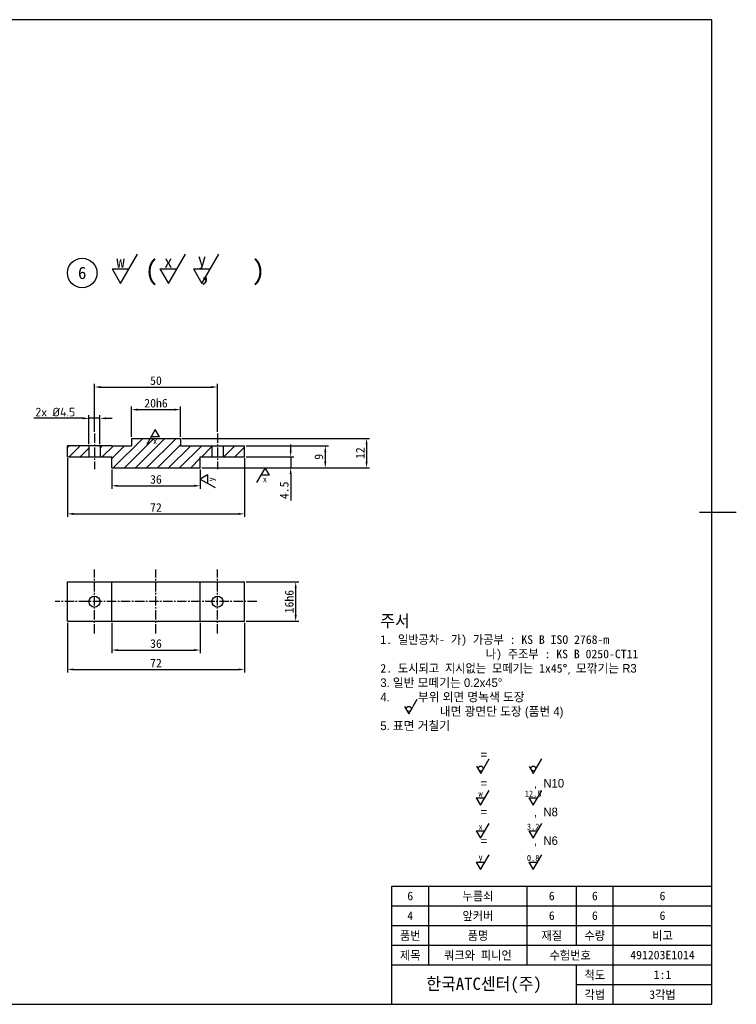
# Model space of a CAD drawing. Header units: millimetres. Extents: x 111 to 705, y 96 to 516.
# Tile 2 of 2: x 414 to 705, y 106 to 506. Entities that reach past the tile are written whole.
import ezdxf
from ezdxf.enums import TextEntityAlignment as Align

# ---------------------------------------------------------------- set-up
doc = ezdxf.new("R2010")
doc.units = ezdxf.units.MM
doc.header["$LTSCALE"] = 0.2
doc.linetypes.add('CENTER2', pattern=[28.575, 19.05, -3.175, 3.175, -3.175])
for name, color, linetype in [('가는실선', 1, 'Continuous'), ('문자', 2, 'Continuous'), ('외형선', 3, 'Continuous'), ('윤곽선', 5, 'Continuous'), ('중심선', 1, 'CENTER2'), ('치수선', 1, 'Continuous')]:
    doc.layers.add(name, color=color, linetype=linetype)
doc.dimstyles.new('ISO-25', dxfattribs={"dimtxt": 3.5, "dimasz": 2.5, "dimexe": 1.25, "dimexo": 0.625, "dimgap": 0.8, "dimtad": 1, "dimdsep": 46, "dimtxsty": 'Standard', "dimcen": 2.5, "dimclrt": 2, "dimadec": 0, "dimazin": 0, "dimtfac": 1, "dimtmove": 0, "dimatfit": 3, "dimfxl": 1, "dimarcsym": 0})
doc.dimstyles.new('지름', dxfattribs={"dimtxt": 3.5, "dimasz": 2.5, "dimexe": 1.25, "dimexo": 0.625, "dimgap": 0.8, "dimtad": 1, "dimdsep": 46, "dimtxsty": 'Standard', "dimcen": 2.5, "dimclrt": 2, "dimadec": 0, "dimazin": 0, "dimtfac": 1, "dimtmove": 0, "dimatfit": 3, "dimfxl": 1, "dimarcsym": 0})

# ---------------------------------------------------------------- blocks, each defined once
blk = doc.blocks.new('*D37')
at = {"layer": 'Defpoints', "color": 0, "transparency": 16777216}
for p in [(441.81, 344.55), (441.81, 333.42), (446.31, 333.42)]:
    blk.add_point(p, dxfattribs=at)
at = {"layer": '치수선', "color": 0, "lineweight": -2, "transparency": 16777216}
for p, q in [((439.31, 344.55), (419.46, 344.55)), ((441.81, 334.05), (441.81, 345.8)), ((446.31, 344.55), (441.81, 344.55)), ((446.31, 334.05), (446.31, 345.8)), ((448.81, 344.55), (451.31, 344.55))]:
    blk.add_line(p, q, dxfattribs=at)
at = {"layer": '치수선', "color": 0, "transparency": 16777216}
for points in [[(439.31, 344.97), (439.31, 344.14), (441.81, 344.55)], [(448.81, 344.97), (448.81, 344.14), (446.31, 344.55)]]:
    blk.add_solid(points, dxfattribs=at)
at = {"layer": '치수선', "color": 2, "transparency": 16777216, "insert": (428.14, 347.1), "char_height": 3.5, "attachment_point": 5}
blk.add_mtext('{\\fISOCPEUR|b0|i0|c0|p34;2x %%c4.5}', dxfattribs=at)
blk = doc.blocks.new('*D38')
at = {"layer": 'Defpoints', "color": 0, "transparency": 16777216}
for p in [(479.06, 348.08), (459.06, 336.42), (479.06, 336.42)]:
    blk.add_point(p, dxfattribs=at)
at = {"layer": '치수선', "color": 0, "lineweight": -2, "transparency": 16777216}
for p, q in [((459.06, 337.05), (459.06, 349.33)), ((461.56, 348.08), (476.56, 348.08)), ((479.06, 337.05), (479.06, 349.33))]:
    blk.add_line(p, q, dxfattribs=at)
at = {"layer": '치수선', "color": 0, "transparency": 16777216}
for points in [[(461.56, 348.5), (461.56, 347.66), (459.06, 348.08)], [(476.56, 348.5), (476.56, 347.66), (479.06, 348.08)]]:
    blk.add_solid(points, dxfattribs=at)
at = {"layer": '치수선', "color": 2, "transparency": 16777216, "insert": (469.06, 350.68), "char_height": 3.5, "attachment_point": 5}
blk.add_mtext('20h6', dxfattribs=at)
blk = doc.blocks.new('*D39')
at = {"layer": 'Defpoints', "color": 0, "transparency": 16777216}
for p in [(494.06, 357.26), (444.06, 338.42), (494.06, 338.42)]:
    blk.add_point(p, dxfattribs=at)
at = {"layer": '치수선', "color": 0, "lineweight": -2, "transparency": 16777216}
for p, q in [((444.06, 339.05), (444.06, 358.51)), ((446.56, 357.26), (491.56, 357.26)), ((494.06, 339.05), (494.06, 358.51))]:
    blk.add_line(p, q, dxfattribs=at)
at = {"layer": '치수선', "color": 0, "transparency": 16777216}
for points in [[(446.56, 357.68), (446.56, 356.84), (444.06, 357.26)], [(491.56, 357.68), (491.56, 356.84), (494.06, 357.26)]]:
    blk.add_solid(points, dxfattribs=at)
at = {"layer": '치수선', "color": 2, "transparency": 16777216, "insert": (469.06, 359.85), "char_height": 3.5, "attachment_point": 5}
blk.add_mtext('50', dxfattribs=at)
blk = doc.blocks.new('*D40')
at = {"layer": 'Defpoints', "color": 0, "transparency": 16777216}
for p in [(451.06, 324.42), (487.06, 324.42), (487.06, 317.15)]:
    blk.add_point(p, dxfattribs=at)
at = {"layer": '치수선', "color": 0, "lineweight": -2, "transparency": 16777216}
for p, q in [((451.06, 323.8), (451.06, 315.9)), ((487.06, 323.8), (487.06, 315.9)), ((453.56, 317.15), (484.56, 317.15))]:
    blk.add_line(p, q, dxfattribs=at)
at = {"layer": '치수선', "color": 0, "transparency": 16777216}
for points in [[(453.56, 317.56), (453.56, 316.73), (451.06, 317.15)], [(484.56, 317.56), (484.56, 316.73), (487.06, 317.15)]]:
    blk.add_solid(points, dxfattribs=at)
at = {"layer": '치수선', "color": 2, "transparency": 16777216, "insert": (469.06, 319.74), "char_height": 3.5, "attachment_point": 5}
blk.add_mtext('36', dxfattribs=at)
blk = doc.blocks.new('*D41')
at = {"layer": 'Defpoints', "color": 0, "transparency": 16777216}
for p in [(433.06, 328.92), (505.06, 328.92), (505.06, 305.74)]:
    blk.add_point(p, dxfattribs=at)
at = {"layer": '치수선', "color": 0, "lineweight": -2, "transparency": 16777216}
for p, q in [((433.06, 328.3), (433.06, 304.49)), ((505.06, 328.3), (505.06, 304.49)), ((435.56, 305.74), (502.56, 305.74))]:
    blk.add_line(p, q, dxfattribs=at)
at = {"layer": '치수선', "color": 0, "transparency": 16777216}
for points in [[(435.56, 306.16), (435.56, 305.32), (433.06, 305.74)], [(502.56, 306.16), (502.56, 305.32), (505.06, 305.74)]]:
    blk.add_solid(points, dxfattribs=at)
at = {"layer": '치수선', "color": 2, "transparency": 16777216, "insert": (469.06, 308.34), "char_height": 3.5, "attachment_point": 5}
blk.add_mtext('72', dxfattribs=at)
blk = doc.blocks.new('*D42')
at = {"layer": 'Defpoints', "color": 0, "transparency": 16777216}
for p in [(505.06, 328.92), (487.06, 324.42), (523.8, 324.42)]:
    blk.add_point(p, dxfattribs=at)
at = {"layer": '치수선', "color": 0, "lineweight": -2, "transparency": 16777216}
for p, q in [((523.8, 331.42), (523.8, 333.92)), ((505.69, 328.92), (525.05, 328.92)), ((523.8, 328.92), (523.8, 324.42)), ((487.69, 324.42), (525.05, 324.42)), ((523.8, 321.92), (523.8, 311.22))]:
    blk.add_line(p, q, dxfattribs=at)
at = {"layer": '치수선', "color": 0, "transparency": 16777216}
for points in [[(523.38, 331.42), (524.21, 331.42), (523.8, 328.92)], [(523.38, 321.92), (524.21, 321.92), (523.8, 324.42)]]:
    blk.add_solid(points, dxfattribs=at)
at = {"layer": '치수선', "color": 2, "transparency": 16777216, "insert": (521.2, 315.32), "char_height": 3.5, "attachment_point": 5, "rotation": 90}
blk.add_mtext('4.5', dxfattribs=at)
blk = doc.blocks.new('*D43')
at = {"layer": 'Defpoints', "color": 0, "transparency": 16777216}
for p in [(505.06, 333.42), (487.06, 324.42), (537.87, 324.42)]:
    blk.add_point(p, dxfattribs=at)
at = {"layer": '치수선', "color": 0, "lineweight": -2, "transparency": 16777216}
for p, q in [((505.69, 333.42), (539.12, 333.42)), ((537.87, 330.92), (537.87, 326.92)), ((487.69, 324.42), (539.12, 324.42))]:
    blk.add_line(p, q, dxfattribs=at)
at = {"layer": '치수선', "color": 0, "transparency": 16777216}
for points in [[(537.45, 330.92), (538.28, 330.92), (537.87, 333.42)], [(537.45, 326.92), (538.28, 326.92), (537.87, 324.42)]]:
    blk.add_solid(points, dxfattribs=at)
at = {"layer": '치수선', "color": 2, "transparency": 16777216, "insert": (535.27, 328.92), "char_height": 3.5, "attachment_point": 5, "rotation": 90}
blk.add_mtext('9', dxfattribs=at)
blk = doc.blocks.new('*D44')
at = {"layer": 'Defpoints', "color": 0, "transparency": 16777216}
for p in [(479.06, 336.42), (487.06, 324.42), (554.64, 324.42)]:
    blk.add_point(p, dxfattribs=at)
at = {"layer": '치수선', "color": 0, "lineweight": -2, "transparency": 16777216}
for p, q in [((479.69, 336.42), (555.89, 336.42)), ((554.64, 333.92), (554.64, 326.92)), ((487.69, 324.42), (555.89, 324.42))]:
    blk.add_line(p, q, dxfattribs=at)
at = {"layer": '치수선', "color": 0, "transparency": 16777216}
for points in [[(554.23, 333.92), (555.06, 333.92), (554.64, 336.42)], [(554.23, 326.92), (555.06, 326.92), (554.64, 324.42)]]:
    blk.add_solid(points, dxfattribs=at)
at = {"layer": '치수선', "color": 2, "transparency": 16777216, "insert": (552.05, 330.42), "char_height": 3.5, "attachment_point": 5, "rotation": 90}
blk.add_mtext('12', dxfattribs=at)
blk = doc.blocks.new('*D45')
at = {"layer": 'Defpoints', "color": 0, "transparency": 16777216}
for p in [(451.06, 262.09), (487.06, 262.09), (487.06, 250.42)]:
    blk.add_point(p, dxfattribs=at)
at = {"layer": '치수선', "color": 0, "lineweight": -2, "transparency": 16777216}
for p, q in [((451.06, 261.47), (451.06, 249.17)), ((487.06, 261.47), (487.06, 249.17)), ((453.56, 250.42), (484.56, 250.42))]:
    blk.add_line(p, q, dxfattribs=at)
at = {"layer": '치수선', "color": 0, "transparency": 16777216}
for points in [[(453.56, 250.84), (453.56, 250), (451.06, 250.42)], [(484.56, 250.84), (484.56, 250), (487.06, 250.42)]]:
    blk.add_solid(points, dxfattribs=at)
at = {"layer": '치수선', "color": 2, "transparency": 16777216, "insert": (469.06, 253.02), "char_height": 3.5, "attachment_point": 5}
blk.add_mtext('36', dxfattribs=at)
blk = doc.blocks.new('*D46')
at = {"layer": 'Defpoints', "color": 0, "transparency": 16777216}
for p in [(433.06, 262.09), (505.06, 262.09), (505.06, 242.53)]:
    blk.add_point(p, dxfattribs=at)
at = {"layer": '치수선', "color": 0, "lineweight": -2, "transparency": 16777216}
for p, q in [((433.06, 261.47), (433.06, 241.28)), ((505.06, 261.47), (505.06, 241.28)), ((435.56, 242.53), (502.56, 242.53))]:
    blk.add_line(p, q, dxfattribs=at)
at = {"layer": '치수선', "color": 0, "transparency": 16777216}
for points in [[(435.56, 242.94), (435.56, 242.11), (433.06, 242.53)], [(502.56, 242.94), (502.56, 242.11), (505.06, 242.53)]]:
    blk.add_solid(points, dxfattribs=at)
at = {"layer": '치수선', "color": 2, "transparency": 16777216, "insert": (469.06, 245.12), "char_height": 3.5, "attachment_point": 5}
blk.add_mtext('72', dxfattribs=at)
blk = doc.blocks.new('*D47')
at = {"layer": 'Defpoints', "color": 0, "transparency": 16777216}
for p in [(505.06, 278.09), (525.83, 278.09), (505.06, 262.09)]:
    blk.add_point(p, dxfattribs=at)
at = {"layer": '치수선', "color": 0, "lineweight": -2, "transparency": 16777216}
for p, q in [((505.69, 278.09), (527.08, 278.09)), ((525.83, 264.59), (525.83, 275.59)), ((505.69, 262.09), (527.08, 262.09))]:
    blk.add_line(p, q, dxfattribs=at)
at = {"layer": '치수선', "color": 0, "transparency": 16777216}
for points in [[(525.41, 275.59), (526.24, 275.59), (525.83, 278.09)], [(525.41, 264.59), (526.24, 264.59), (525.83, 262.09)]]:
    blk.add_solid(points, dxfattribs=at)
at = {"layer": '치수선', "color": 2, "transparency": 16777216, "insert": (523.23, 270.09), "char_height": 3.5, "attachment_point": 5, "rotation": 90}
blk.add_mtext('16h6', dxfattribs=at)

msp = doc.modelspace()

# ---------------------------------------------------------------- hatches: boundary and pattern name
at = {"layer": '가는실선'}
h = msp.add_hatch(dxfattribs=at)
h.set_pattern_fill('ANSI31', color=256)
h.set_pattern_definition([(45, (-35.019, 26.2554), (-2.245064, 2.245064), [])])
h.paths.add_polyline_path([(441.815, 333.42), (433.065, 333.42), (433.065, 328.92), (441.815, 328.92)])
h.paths.add_polyline_path([(487.065, 328.92), (491.815, 328.92), (491.815, 333.42), (479.065, 333.42), (479.065, 336.42), (459.065, 336.42), (459.065, 333.42), (451.065, 333.42), (446.315, 333.42), (446.315, 328.92), (451.065, 328.92), (451.065, 324.42), (487.065, 324.42)])
h.paths.add_polyline_path([(505.065, 333.42), (496.315, 333.42), (496.315, 328.92), (505.065, 328.92)])

# ---------------------------------------------------------------- linework, layer by layer
for p, q in [((468.778, 339.966), (465.314, 333.966)), ((470.51, 336.966), (467.046, 336.966)), ((470.51, 336.966), (468.778, 339.966)), ((513.403, 324.42), (509.939, 318.42)), ((515.135, 321.42), (513.403, 324.42)), ((490.065, 321.578), (487.065, 319.846)), ((490.065, 321.578), (490.065, 318.114)), ((515.135, 321.42), (511.671, 321.42)), ((487.065, 319.846), (493.065, 316.382)), ((571.788, 224.512), (575.252, 230.512)), ((570.056, 227.512), (571.788, 224.512)), ((601.028, 200.263), (604.492, 206.263)), ((622.396, 200.263), (625.86, 206.263)), ((599.295, 203.263), (601.028, 200.263)), ((620.664, 203.263), (622.396, 200.263)), ((600.961, 187.363), (604.425, 193.363)), ((622.33, 187.363), (625.794, 193.363)), ((599.229, 190.363), (600.961, 187.363)), ((599.229, 190.363), (602.693, 190.363)), ((620.598, 190.363), (622.33, 187.363)), ((620.598, 190.363), (624.062, 190.363)), ((599.229, 176.929), (600.961, 173.929)), ((599.229, 176.929), (602.693, 176.929)), ((600.961, 173.929), (604.425, 179.929)), ((620.598, 176.929), (622.33, 173.929)), ((620.598, 176.929), (624.062, 176.929)), ((622.33, 173.929), (625.794, 179.929)), ((599.229, 164.214), (600.961, 161.214)), ((599.229, 164.214), (602.693, 164.214)), ((600.961, 161.214), (604.425, 167.214)), ((620.598, 164.214), (622.33, 161.214)), ((620.598, 164.214), (624.062, 164.214)), ((622.33, 161.214), (625.794, 167.214)), ((579.891, 122.496), (579.891, 154.496)), ((619.891, 122.496), (619.891, 154.496)), ((639.891, 130.496), (639.891, 154.496)), ((654.891, 106.496), (654.891, 154.496)), ((564.891, 146.496), (694.891, 146.496)), ((564.891, 138.496), (694.891, 138.496)), ((564.891, 130.496), (694.891, 130.496)), ((564.891, 122.496), (694.891, 122.496)), ((639.891, 106.496), (639.891, 122.496)), ((639.891, 114.496), (694.891, 114.496))]:
    msp.add_line(p, q, dxfattribs=at)
for centre in [(571.788, 226.512), (601.028, 202.263), (622.396, 202.263)]:
    msp.add_circle(centre, 1, dxfattribs=at)
at = {"layer": '외형선'}
for p, q in [((454.672, 399.276), (461.6, 411.276)), ((474.096, 399.276), (481.025, 411.276)), ((487.741, 399.276), (494.669, 411.276)), ((451.208, 405.276), (454.672, 399.276)), ((451.208, 405.276), (458.136, 405.276)), ((470.632, 405.276), (474.096, 399.276)), ((470.632, 405.276), (477.56, 405.276)), ((484.277, 405.276), (487.741, 399.276)), ((484.277, 405.276), (491.205, 405.276)), ((459.065, 336.42), (479.065, 336.42)), ((459.065, 336.42), (459.065, 333.42)), ((479.065, 336.42), (479.065, 333.42)), ((433.065, 328.92), (433.065, 333.42)), ((451.065, 333.42), (433.065, 333.42)), ((441.815, 333.42), (441.815, 328.92)), ((446.315, 333.42), (446.315, 328.92)), ((451.065, 333.42), (459.065, 333.42)), ((479.065, 333.42), (505.065, 333.42)), ((491.815, 333.42), (491.815, 328.92)), ((496.315, 333.42), (496.315, 328.92)), ((505.065, 328.92), (505.065, 333.42)), ((433.065, 328.92), (451.065, 328.92)), ((451.065, 324.42), (451.065, 328.92)), ((487.065, 324.42), (487.065, 328.92)), ((487.065, 328.92), (505.065, 328.92)), ((451.065, 324.42), (487.065, 324.42)), ((433.065, 262.091), (433.065, 278.091)), ((433.065, 278.091), (505.065, 278.091)), ((451.065, 262.091), (451.065, 278.091)), ((487.065, 262.091), (487.065, 278.091)), ((505.065, 262.091), (505.065, 278.091)), ((433.065, 262.091), (505.065, 262.091))]:
    msp.add_line(p, q, dxfattribs=at)
for centre, radius in [((439.085, 403.598), 6), ((444.065, 270.091), 2.25), ((494.065, 270.091), 2.25)]:
    msp.add_circle(centre, radius, dxfattribs=at)
at = {"layer": '윤곽선'}
for p, q in [((689.891, 306.496), (704.891, 306.496)), ((564.891, 106.496), (564.891, 154.496)), ((564.891, 154.496), (694.891, 154.496))]:
    msp.add_line(p, q, dxfattribs=at)
msp.add_lwpolyline([(120.891, 106.496), (694.891, 106.496), (694.891, 506.496), (120.891, 506.496)], close=True, dxfattribs=at)
at = {"layer": '중심선'}
for p, q in [((444.065, 338.42), (444.065, 323.92)), ((494.065, 338.42), (494.065, 323.92)), ((444.065, 257.091), (444.065, 283.091)), ((469.065, 257.091), (469.065, 283.091)), ((494.065, 257.091), (494.065, 283.091)), ((510.065, 270.091), (428.065, 270.091))]:
    msp.add_line(p, q, dxfattribs=at)

# ---------------------------------------------------------------- texts
at = {"layer": '가는실선'}
for p in [(468.693, 335.368), (513.317, 319.822)]:
    msp.add_text('x', height=2.5, dxfattribs=at).set_placement(p, align=Align.MIDDLE)
msp.add_text('y', height=2.5, rotation=90, dxfattribs=at).set_placement((491.832, 319.76), align=Align.MIDDLE)
at = {"layer": '문자'}
for s, height, p in [('w', 2.5, (600.961, 192.075)), ('12.5', 2.5, (622.33, 192.075)), ('3.2', 2.5, (622.33, 178.641)), ('x', 2.5, (600.961, 178.641)), ('y', 2.5, (600.961, 165.927)), ('0.8', 2.5, (622.33, 165.927)), ('6', 3.5, (572.391, 150.496)), ('누름쇠', 3.5, (599.891, 150.496)), ('6', 3.5, (629.891, 150.496)), ('6', 3.5, (647.391, 150.496)), ('6', 3.5, (674.891, 150.496)), ('4', 3.5, (572.391, 142.496)), ('앞커버', 3.5, (599.891, 142.496)), ('6', 3.5, (629.891, 142.496)), ('6', 3.5, (647.391, 142.496)), ('6', 3.5, (674.891, 142.496)), ('품번', 3.5, (572.391, 134.496)), ('품명', 3.5, (599.891, 134.496)), ('재질', 3.5, (629.891, 134.496)), ('수량', 3.5, (647.391, 134.496)), ('비고', 3.5, (674.891, 134.496)), ('제목', 3.5, (572.391, 126.496)), ('쿼크와 피니언', 3.5, (599.891, 126.496)), ('수험번호', 3.5, (637.391, 126.496)), ('491203E1014', 3.5, (674.891, 126.496)), ('척도', 3.5, (647.391, 118.496)), ('1:1', 3.5, (674.891, 118.496)), ('각법', 3.5, (647.391, 110.496)), ('3각법', 3.5, (674.891, 110.496))]:
    msp.add_text(s, height=height, dxfattribs=at).set_placement(p, align=Align.MIDDLE)
at = {"layer": '외형선'}
for s, p in [('w', (454.672, 408.262)), ('x', (474.096, 408.262)), ('y', (487.741, 408.262)), ('6', (439.085, 403.598)), ('한국ATC센터(주)', (602.391, 114.496))]:
    msp.add_text(s, height=5, dxfattribs=at).set_placement(p, align=Align.MIDDLE)
at = {"layer": '외형선', "attachment_point": 1}
for s, width, insert, char_height in [('(   ,   )', 55.31986, (464.471, 408.719), 8), ('주서\\P\\pt30;{\\H0.7x;\\C2;1. 일반공차- 가) 가공부 : KS B ISO 2768-m\\P                  나) 주조부 : KS B 0250-CT11\\P2. 도시되고 지시없는 모떼기는 1x45\\fISOCPEUR|b0|i0|c0|p34;°, \\fGulim|b0|i0|c129|p50;모깎기는 R3\\P3. 일반 모떼기는 0.2x45°\\P4.         부위 외면 명녹색 도장\\P                   내면 광면단 도장 (품번 4)\\P5. 표면 거칠기\\P\\P\\ptz;                                =\\P \\P                                =               ,  N10\\P\\P                                =               ,  N8\\P\\P                                =               ,  N6}', 135.60334, (560.234, 264.744), 5)]:
    msp.add_mtext_dynamic_manual_height_columns(s, width=width, gutter_width=25, heights=[0], dxfattribs=dict(at, insert=insert, char_height=char_height))

# ---------------------------------------------------------------- dimensions: what is measured, and where the dimension line sits
at = {"layer": '치수선'}
for base, p1, p2, picture, middle in [((494.065, 357.259), (444.065, 338.42), (494.065, 338.42), '*D39', (469.065, 359.853)), ((505.065, 305.741), (433.065, 328.92), (505.065, 328.92), '*D41', (469.065, 308.337)), ((487.065, 317.148), (451.065, 324.42), (487.065, 324.42), '*D40', (469.065, 319.742)), ((505.065, 242.528), (433.065, 262.091), (505.065, 262.091), '*D46', (469.065, 245.124)), ((487.065, 250.422), (451.065, 262.091), (487.065, 262.091), '*D45', (469.065, 253.016))]:
    dim = msp.add_linear_dim(base=base, p1=p1, p2=p2, dimstyle='ISO-25', dxfattribs=at)
    dim.commit()
    dim.dimension.update_dxf_attribs({"geometry": picture, "text_midpoint": middle})
dim = msp.add_linear_dim(base=(441.815, 344.553), p1=(446.315, 333.42), p2=(441.815, 333.42), text='{\\fISOCPEUR|b0|i0|c0|p34;2x <>}', dimstyle='지름', override={"dimpost": '%%c<>'}, dxfattribs=at)
dim.commit()
dim.dimension.update_dxf_attribs({"geometry": '*D37', "text_midpoint": (428.14, 347.104)})
dim = msp.add_linear_dim(base=(479.065, 348.079), p1=(459.065, 336.42), p2=(479.065, 336.42), text='<>h6', dimstyle='ISO-25', dxfattribs=at)
dim.commit()
dim.dimension.update_dxf_attribs({"geometry": '*D38', "text_midpoint": (469.065, 350.675)})
for base, p1, picture, middle in [((554.645, 324.42), (479.065, 336.42), '*D44', (552.046, 330.42)), ((523.798, 324.42), (505.065, 328.92), '*D42', (521.201, 315.318)), ((537.866, 324.42), (505.065, 333.42), '*D43', (535.272, 328.92))]:
    dim = msp.add_linear_dim(base=base, p1=p1, p2=(487.065, 324.42), angle=90, dimstyle='ISO-25', dxfattribs=at)
    dim.commit()
    dim.dimension.update_dxf_attribs({"geometry": picture, "text_midpoint": middle})
dim = msp.add_linear_dim(base=(525.827, 278.091), p1=(505.065, 262.091), p2=(505.065, 278.091), angle=90, text='<>h6', dimstyle='ISO-25', dxfattribs=at)
dim.commit()
dim.dimension.update_dxf_attribs({"geometry": '*D47', "text_midpoint": (523.228, 270.091)})

doc.saveas('drawing.dxf')
